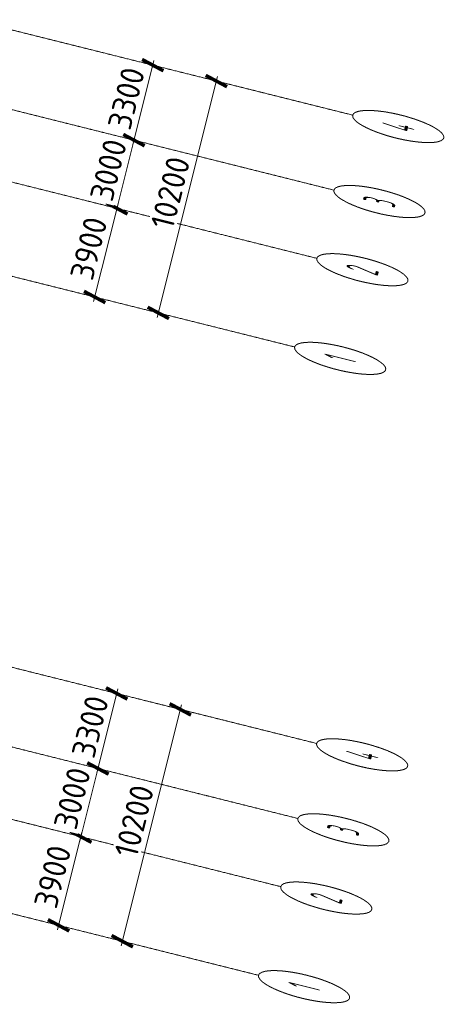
# Model space of a CAD drawing. Header units: millimetres. Extents: x -2096172177 to 2055029645, y -728784453 to 1899906214.
# Tile 33 of 109: x -1976196839 to -1964797734, y 1662603971 to 1689004538. Entities that reach past the tile are written whole.
import ezdxf
from ezdxf.enums import TextEntityAlignment as Align

# ---------------------------------------------------------------- set-up
doc = ezdxf.new("R2010")
doc.units = ezdxf.units.MM
doc.linetypes.add('DASHDOT_axis', pattern=[24, 20, -1.5, 1, -1.5])
doc.layers.add('Толщины привязок', color=130, linetype='Continuous', lineweight=18)
doc.styles.add('GOST-2.304_Type-B', font='GOST Common.ttf')
doc.dimstyles.new('SPDS_units-mm', dxfattribs={"dimtxt": 2.5, "dimasz": 2.5, "dimexe": 1.25, "dimexo": 0.625, "dimtad": 1, "dimdec": 0, "dimtxsty": 'GOST-2.304_Type-B', "dimblk": 'ARCHTICK', "dimcen": 2.5, "dimdle": 2, "dimaunit": 1, "dimadec": 1, "dimazin": 2, "dimtfac": 1, "dimtdec": 0, "dimtmove": 1, "dimatfit": 3, "dimfxl": 1, "dimtfill": 1, "dimlwd": -1, "dimlwe": -1, "dimarcsym": 0})

# ---------------------------------------------------------------- blocks, each defined once
blk = doc.blocks.new('_ArchTick')
at = {"color": 0, "linetype": 'ByBlock', "const_width": 0.15}
blk.add_lwpolyline([(-0.5, -0.5), (0.5, 0.5)], dxfattribs=at)
blk = doc.blocks.new('*D599')
at = {"color": 0, "linetype": 'Continuous', "transparency": 16777216}
for p, q in [((1831590, 925467), (1831590, 925530)), ((1841790, 925467), (1841790, 925530)), ((1831390, 925405), (1841990, 925405))]:
    blk.add_line(p, q, dxfattribs=at)
at = {"layer": 'Defpoints', "color": 0, "linetype": 'DASHDOT_axis', "transparency": 16777216}
for p in [(1831590, 925405), (1841790, 925405), (1841790, 925405)]:
    blk.add_point(p, dxfattribs=at)
at = {"color": 0, "linetype": 'DASHDOT_axis', "transparency": 16777216, "xscale": 250, "yscale": 250, "zscale": 250, "rotation": 180}
blk.add_blockref('_ArchTick', (1831590, 925405), dxfattribs=at)
at = {"color": 0, "linetype": 'DASHDOT_axis', "transparency": 16777216, "xscale": 250, "yscale": 250, "zscale": 250}
blk.add_blockref('_ArchTick', (1841790, 925405), dxfattribs=at)
at = {"color": 0, "linetype": 'DASHDOT_axis', "transparency": 16777216, "insert": (1836690, 925592), "char_height": 250, "attachment_point": 5, "style": 'GOST-2.304_Type-B', "bg_fill": 3, "box_fill_scale": 1.1, "bg_fill_color": 256, "bg_fill_true_color": 13158600, "bg_fill_transparency": 0}
blk.add_mtext('10200', dxfattribs=at)
blk = doc.blocks.new('*D600')
at = {"color": 0, "linetype": 'Continuous', "transparency": 16777216}
for p, q in [((1831590, 926167), (1831590, 926230)), ((1835490, 926167), (1835490, 926230)), ((1835690, 926105), (1831390, 926105))]:
    blk.add_line(p, q, dxfattribs=at)
at = {"layer": 'Defpoints', "color": 0, "linetype": 'DASHDOT_axis', "transparency": 16777216}
for p in [(1831590, 926105), (1831590, 926105), (1835490, 926105)]:
    blk.add_point(p, dxfattribs=at)
at = {"color": 0, "linetype": 'DASHDOT_axis', "transparency": 16777216, "xscale": 250, "yscale": 250, "zscale": 250, "rotation": 180}
blk.add_blockref('_ArchTick', (1831590, 926105), dxfattribs=at)
at = {"color": 0, "linetype": 'DASHDOT_axis', "transparency": 16777216, "xscale": 250, "yscale": 250, "zscale": 250}
blk.add_blockref('_ArchTick', (1835490, 926105), dxfattribs=at)
at = {"color": 0, "linetype": 'DASHDOT_axis', "transparency": 16777216, "insert": (1833540, 926292), "char_height": 250, "attachment_point": 5, "style": 'GOST-2.304_Type-B', "bg_fill": 3, "box_fill_scale": 1.1, "bg_fill_color": 256, "bg_fill_true_color": 13158600, "bg_fill_transparency": 0}
blk.add_mtext('3900', dxfattribs=at)
blk = doc.blocks.new('*D601')
at = {"color": 0, "linetype": 'Continuous', "transparency": 16777216}
for p, q in [((1835490, 926167), (1835490, 926230)), ((1838490, 926167), (1838490, 926230)), ((1838690, 926105), (1835290, 926105))]:
    blk.add_line(p, q, dxfattribs=at)
at = {"layer": 'Defpoints', "color": 0, "linetype": 'DASHDOT_axis', "transparency": 16777216}
for p in [(1835490, 926105), (1835490, 926105), (1838490, 926105)]:
    blk.add_point(p, dxfattribs=at)
at = {"color": 0, "linetype": 'DASHDOT_axis', "transparency": 16777216, "xscale": 250, "yscale": 250, "zscale": 250, "rotation": 180}
blk.add_blockref('_ArchTick', (1835490, 926105), dxfattribs=at)
at = {"color": 0, "linetype": 'DASHDOT_axis', "transparency": 16777216, "xscale": 250, "yscale": 250, "zscale": 250}
blk.add_blockref('_ArchTick', (1838490, 926105), dxfattribs=at)
at = {"color": 0, "linetype": 'DASHDOT_axis', "transparency": 16777216, "insert": (1836990, 926292), "char_height": 250, "attachment_point": 5, "style": 'GOST-2.304_Type-B', "bg_fill": 3, "box_fill_scale": 1.1, "bg_fill_color": 256, "bg_fill_true_color": 13158600, "bg_fill_transparency": 0}
blk.add_mtext('3000', dxfattribs=at)
blk = doc.blocks.new('*D602')
at = {"color": 0, "linetype": 'Continuous', "transparency": 16777216}
for p, q in [((1838490, 926167), (1838490, 926230)), ((1841790, 926167), (1841790, 926230)), ((1841990, 926105), (1838290, 926105))]:
    blk.add_line(p, q, dxfattribs=at)
at = {"layer": 'Defpoints', "color": 0, "linetype": 'DASHDOT_axis', "transparency": 16777216}
for p in [(1838490, 926105), (1838490, 926105), (1841790, 926105)]:
    blk.add_point(p, dxfattribs=at)
at = {"color": 0, "linetype": 'DASHDOT_axis', "transparency": 16777216, "xscale": 250, "yscale": 250, "zscale": 250, "rotation": 180}
blk.add_blockref('_ArchTick', (1838490, 926105), dxfattribs=at)
at = {"color": 0, "linetype": 'DASHDOT_axis', "transparency": 16777216, "xscale": 250, "yscale": 250, "zscale": 250}
blk.add_blockref('_ArchTick', (1841790, 926105), dxfattribs=at)
at = {"color": 0, "linetype": 'DASHDOT_axis', "transparency": 16777216, "insert": (1840140, 926292), "char_height": 250, "attachment_point": 5, "style": 'GOST-2.304_Type-B', "bg_fill": 3, "box_fill_scale": 1.1, "bg_fill_color": 256, "bg_fill_true_color": 13158600, "bg_fill_transparency": 0}
blk.add_mtext('3300', dxfattribs=at)
blk = doc.blocks.new('*D633')
at = {"color": 0, "linetype": 'Continuous', "transparency": 16777216}
for p, q in [((1805202, 924212), (1805202, 924274)), ((1815402, 924212), (1815402, 924274)), ((1805002, 924149), (1815602, 924149))]:
    blk.add_line(p, q, dxfattribs=at)
at = {"layer": 'Defpoints', "color": 0, "linetype": 'DASHDOT_axis', "transparency": 16777216}
for p in [(1805202, 924149), (1815402, 924149), (1815402, 924149)]:
    blk.add_point(p, dxfattribs=at)
at = {"color": 0, "linetype": 'DASHDOT_axis', "transparency": 16777216, "xscale": 250, "yscale": 250, "zscale": 250, "rotation": 180}
blk.add_blockref('_ArchTick', (1805202, 924149), dxfattribs=at)
at = {"color": 0, "linetype": 'DASHDOT_axis', "transparency": 16777216, "xscale": 250, "yscale": 250, "zscale": 250}
blk.add_blockref('_ArchTick', (1815402, 924149), dxfattribs=at)
at = {"color": 0, "linetype": 'DASHDOT_axis', "transparency": 16777216, "insert": (1810302, 924337), "char_height": 250, "attachment_point": 5, "style": 'GOST-2.304_Type-B', "bg_fill": 3, "box_fill_scale": 1.1, "bg_fill_color": 256, "bg_fill_true_color": 13158600, "bg_fill_transparency": 0}
blk.add_mtext('10200', dxfattribs=at)
blk = doc.blocks.new('*D634')
at = {"color": 0, "linetype": 'Continuous', "transparency": 16777216}
for p, q in [((1805202, 924912), (1805202, 924974)), ((1809102, 924912), (1809102, 924974)), ((1809302, 924849), (1805002, 924849))]:
    blk.add_line(p, q, dxfattribs=at)
at = {"layer": 'Defpoints', "color": 0, "linetype": 'DASHDOT_axis', "transparency": 16777216}
for p in [(1805202, 924849), (1805202, 924849), (1809102, 924849)]:
    blk.add_point(p, dxfattribs=at)
at = {"color": 0, "linetype": 'DASHDOT_axis', "transparency": 16777216, "xscale": 250, "yscale": 250, "zscale": 250, "rotation": 180}
blk.add_blockref('_ArchTick', (1805202, 924849), dxfattribs=at)
at = {"color": 0, "linetype": 'DASHDOT_axis', "transparency": 16777216, "xscale": 250, "yscale": 250, "zscale": 250}
blk.add_blockref('_ArchTick', (1809102, 924849), dxfattribs=at)
at = {"color": 0, "linetype": 'DASHDOT_axis', "transparency": 16777216, "insert": (1807152, 925037), "char_height": 250, "attachment_point": 5, "style": 'GOST-2.304_Type-B', "bg_fill": 3, "box_fill_scale": 1.1, "bg_fill_color": 256, "bg_fill_true_color": 13158600, "bg_fill_transparency": 0}
blk.add_mtext('3900', dxfattribs=at)
blk = doc.blocks.new('*D635')
at = {"color": 0, "linetype": 'Continuous', "transparency": 16777216}
for p, q in [((1809102, 924912), (1809102, 924974)), ((1812102, 924912), (1812102, 924974)), ((1812302, 924849), (1808902, 924849))]:
    blk.add_line(p, q, dxfattribs=at)
at = {"layer": 'Defpoints', "color": 0, "linetype": 'DASHDOT_axis', "transparency": 16777216}
for p in [(1809102, 924849), (1809102, 924849), (1812102, 924849)]:
    blk.add_point(p, dxfattribs=at)
at = {"color": 0, "linetype": 'DASHDOT_axis', "transparency": 16777216, "xscale": 250, "yscale": 250, "zscale": 250, "rotation": 180}
blk.add_blockref('_ArchTick', (1809102, 924849), dxfattribs=at)
at = {"color": 0, "linetype": 'DASHDOT_axis', "transparency": 16777216, "xscale": 250, "yscale": 250, "zscale": 250}
blk.add_blockref('_ArchTick', (1812102, 924849), dxfattribs=at)
at = {"color": 0, "linetype": 'DASHDOT_axis', "transparency": 16777216, "insert": (1810602, 925037), "char_height": 250, "attachment_point": 5, "style": 'GOST-2.304_Type-B', "bg_fill": 3, "box_fill_scale": 1.1, "bg_fill_color": 256, "bg_fill_true_color": 13158600, "bg_fill_transparency": 0}
blk.add_mtext('3000', dxfattribs=at)
blk = doc.blocks.new('*D636')
at = {"color": 0, "linetype": 'Continuous', "transparency": 16777216}
for p, q in [((1812102, 924912), (1812102, 924974)), ((1815402, 924912), (1815402, 924974)), ((1815602, 924849), (1811902, 924849))]:
    blk.add_line(p, q, dxfattribs=at)
at = {"layer": 'Defpoints', "color": 0, "linetype": 'DASHDOT_axis', "transparency": 16777216}
for p in [(1812102, 924849), (1812102, 924849), (1815402, 924849)]:
    blk.add_point(p, dxfattribs=at)
at = {"color": 0, "linetype": 'DASHDOT_axis', "transparency": 16777216, "xscale": 250, "yscale": 250, "zscale": 250, "rotation": 180}
blk.add_blockref('_ArchTick', (1812102, 924849), dxfattribs=at)
at = {"color": 0, "linetype": 'DASHDOT_axis', "transparency": 16777216, "xscale": 250, "yscale": 250, "zscale": 250}
blk.add_blockref('_ArchTick', (1815402, 924849), dxfattribs=at)
at = {"color": 0, "linetype": 'DASHDOT_axis', "transparency": 16777216, "insert": (1813752, 925037), "char_height": 250, "attachment_point": 5, "style": 'GOST-2.304_Type-B', "bg_fill": 3, "box_fill_scale": 1.1, "bg_fill_color": 256, "bg_fill_true_color": 13158600, "bg_fill_transparency": 0}
blk.add_mtext('3300', dxfattribs=at)
blk = doc.blocks.new('Фасад (на основе 1 эт)')
at = {"linetype": 'DASHDOT_axis'}
for p, q in [((1831589.91, 928104.679), (1831589.91, 924904.679)), ((1835489.91, 928104.679), (1835489.91, 924904.679)), ((1838489.91, 928104.679), (1838489.91, 924904.679)), ((1841789.91, 928104.679), (1841789.91, 924904.679)), ((1805202.26, 926849.145), (1805202.26, 923649.145)), ((1809102.26, 926849.145), (1809102.26, 923649.145)), ((1812102.26, 926849.145), (1812102.26, 923649.145)), ((1815402.26, 926849.145), (1815402.26, 923649.145)), ((1831589.91, 924904.679), (1831589.91, 923904.679)), ((1835489.91, 924904.679), (1835489.91, 923904.679)), ((1838489.91, 924904.679), (1838489.91, 923904.679)), ((1841789.91, 924904.679), (1841789.91, 923904.679)), ((1805202.26, 923649.145), (1805202.26, 922649.145)), ((1809102.26, 923649.145), (1809102.26, 922649.145)), ((1812102.26, 923649.145), (1812102.26, 922649.145)), ((1815402.26, 923649.145), (1815402.26, 922649.145))]:
    blk.add_line(p, q, dxfattribs=at)
for centre in [(1831589.91, 923404.679), (1835489.91, 923404.679), (1838489.91, 923404.679), (1841789.91, 923404.679), (1805202.26, 922149.145), (1809102.26, 922149.145), (1812102.26, 922149.145), (1815402.26, 922149.145)]:
    blk.add_circle(centre, 500, dxfattribs=at)
at = {"linetype": 'DASHDOT_axis', "style": 'GOST-2.304_Type-B'}
for s, p in [('1', (1831589.91, 923404.679)), ('2', (1835489.91, 923404.679)), ('3', (1838489.91, 923404.679)), ('4', (1841789.91, 923404.679)), ('1', (1805202.26, 922149.145)), ('2', (1809102.26, 922149.145)), ('3', (1812102.26, 922149.145)), ('4', (1815402.26, 922149.145))]:
    blk.add_text(s, height=350, dxfattribs=at).set_placement(p, align=Align.MIDDLE_CENTER)
at = {"linetype": 'DASHDOT_axis'}
for base, p1, p2, picture, middle in [((1831589.91, 926104.679), (1835489.91, 926104.679), (1831589.91, 926104.679), '*D600', (1833539.91, 926104.679)), ((1841789.91, 925404.679), (1831589.91, 925404.679), (1841789.91, 925404.679), '*D599', (1836689.91, 925404.679)), ((1805202.26, 924849.145), (1809102.26, 924849.145), (1805202.26, 924849.145), '*D634', (1807152.26, 924849.145)), ((1815402.26, 924149.145), (1805202.26, 924149.145), (1815402.26, 924149.145), '*D633', (1810302.26, 924149.145))]:
    dim = blk.add_linear_dim(base=base, p1=p1, p2=p2, dimstyle='SPDS_units-mm', override={"dimscale": 100}, dxfattribs=at)
    dim.commit()
    dim.dimension.update_dxf_attribs({"geometry": picture, "text_midpoint": middle, "dimtype": 128})
for base, p1, p2, picture, middle in [((1835489.91, 926104.679), (1838489.91, 926104.679), (1835489.91, 926104.679), '*D601', (1836989.91, 926104.679)), ((1809102.26, 924849.145), (1812102.26, 924849.145), (1809102.26, 924849.145), '*D635', (1810602.26, 924849.145))]:
    dim = blk.add_linear_dim(base=base, p1=p1, p2=p2, dimstyle='SPDS_units-mm', override={"dimscale": 100}, dxfattribs=at)
    dim.commit()
    dim.dimension.update_dxf_attribs({"geometry": picture, "text_midpoint": middle, "dimtype": 128})
for base, p1, p2, picture, middle in [((1838489.91, 926104.679), (1841789.91, 926104.679), (1838489.91, 926104.679), '*D602', (1840139.91, 926104.679)), ((1812102.26, 924849.145), (1815402.26, 924849.145), (1812102.26, 924849.145), '*D636', (1813752.26, 924849.145))]:
    dim = blk.add_linear_dim(base=base, p1=p1, p2=p2, dimstyle='SPDS_units-mm', override={"dimscale": 100}, dxfattribs=at)
    dim.commit()
    dim.dimension.update_dxf_attribs({"geometry": picture, "text_midpoint": middle, "dimtype": 128})

msp = doc.modelspace()

# ---------------------------------------------------------------- block references
at = {"layer": 'Толщины привязок', "xscale": 628.2340773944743, "yscale": 2510.435367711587, "zscale": 628.2340773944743, "rotation": 75.95032694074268}
msp.add_blockref('Фасад (на основе 1 эт)', (1849251.57, 917631.158), dxfattribs=at)

doc.saveas('drawing.dxf')
